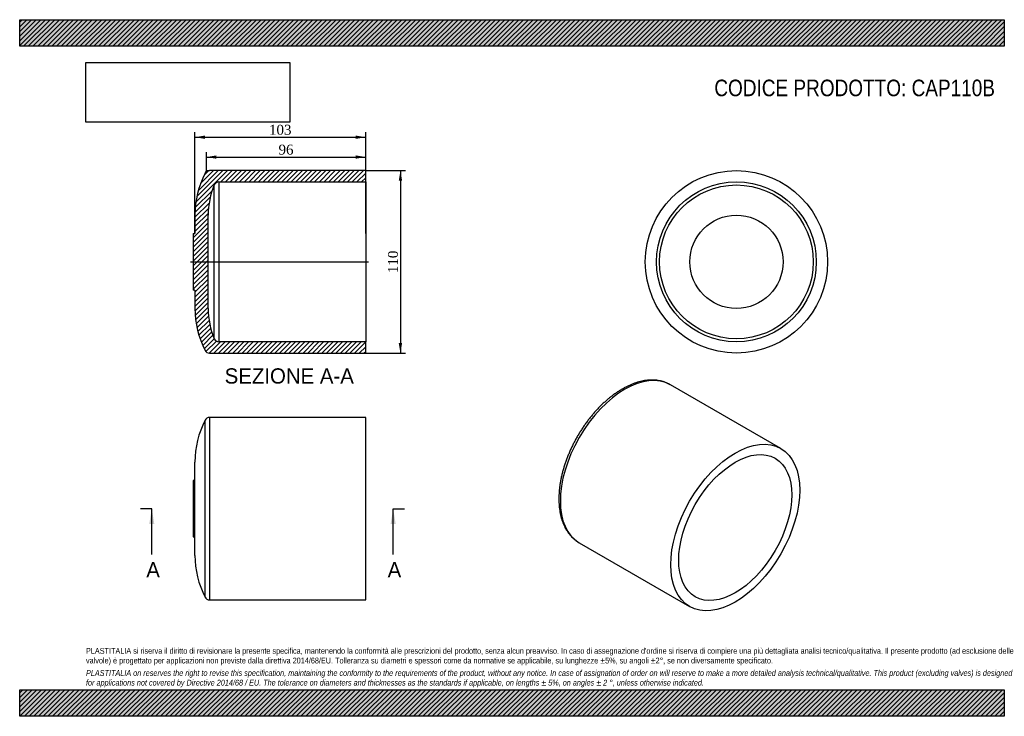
# Model space of a CAD drawing. Header units: millimetres. Extents: x 0 to 594, y 0 to 420.
import ezdxf
from ezdxf.enums import TextEntityAlignment as Align
from ezdxf.lldxf.tags import DXFTag

# ---------------------------------------------------------------- set-up
doc = ezdxf.new("R2010")
doc.units = ezdxf.units.MM
doc.header["$LTSCALE"] = 2
for name, color, linetype in [('CAP110B', 7, 'Continuous'), ('Default', 7, 'Continuous'), ('DV4_Default', 7, 'Continuous')]:
    doc.layers.add(name, color=color, linetype=linetype)
doc.styles.add('SEACAD_Solid_Edge_ANSI', font='seans.ttf')
doc.styles.add('SEACAD_Times_New_Roman', font='times.ttf')
tags = doc.linetypes.add('CENTER2', pattern=[28.575, 19.05, -3.175, 3.175, -3.175]).pattern_tags.tags
tags[10:11] = [DXFTag(74, 4), DXFTag(75, 0), DXFTag(340, '0'), DXFTag(46, 0.0), DXFTag(50, 0.0), DXFTag(44, 0.0), DXFTag(45, 0.0)]
tags[8:9] = [DXFTag(74, 4), DXFTag(75, 0), DXFTag(340, '0'), DXFTag(46, 0.0), DXFTag(50, 0.0), DXFTag(44, 0.0), DXFTag(45, 0.0)]
tags[6:7] = [DXFTag(74, 4), DXFTag(75, 0), DXFTag(340, '0'), DXFTag(46, 0.0), DXFTag(50, 0.0), DXFTag(44, 0.0), DXFTag(45, 0.0)]
tags[4:5] = [DXFTag(74, 4), DXFTag(75, 0), DXFTag(340, '0'), DXFTag(46, 0.0), DXFTag(50, 0.0), DXFTag(44, 0.0), DXFTag(45, 0.0)]
doc.dimstyles.new('ANSImm', dxfattribs={"dimtxt": 6, "dimasz": 6, "dimexe": 3, "dimexo": 0, "dimgap": 1.5, "dimtad": 1, "dimdsep": 46, "dimtxsty": 'SEACAD_Times_New_Roman', "dimblk1": '_SE_FILLED', "dimblk2": '_SE_FILLED', "dimsah": 1, "dimcen": 3, "dimazin": 0, "dimtfac": 0.85, "dimtdec": 3, "dimtofl": 0, "dimtmove": 0, "dimatfit": 3, "dimfxl": 1, "dimarcsym": 0})
picture_1 = doc.add_image_def('image1.jpg', size_in_pixel=(4302, 1260))

# ---------------------------------------------------------------- blocks, each defined once
blk = doc.blocks.new('SE')
at = {"layer": 'CAP110B', "color": 7, "linetype": 'Continuous'}
for p, q in [((111.84, 71.8), (111.84, 178.55)), ((114.51, 180.18), (114.51, 70.18)), ((208.72, 180.18), (114.51, 180.18)), ((208.72, 70.18), (208.72, 180.18)), ((105.72, 97.03), (105.72, 153.32)), ((104.72, 142.18), (104.72, 108.18)), ((105.72, 142.18), (104.72, 142.18)), ((104.72, 108.18), (105.72, 108.18)), ((114.51, 70.18), (208.72, 70.18))]:
    blk.add_line(p, q, dxfattribs=at)
for centre, radius, start, end in [((160.72, 153.32), 55, 152.69793, 180), ((114.51, 177.18), 3, 90, 152.69793), ((160.72, 97.03), 55, 180, 207.30207), ((114.51, 73.18), 3, 207.30207, 270)]:
    blk.add_arc(centre, radius, start, end, dxfattribs=at)
blk = doc.blocks.new('SE1')
at = {"layer": 'CAP110B', "color": 7, "linetype": 'Continuous'}
for p, q in [((459.16, 161.45), (392.55, 199.91)), ((337.55, 104.64), (404.16, 66.18))]:
    blk.add_line(p, q, dxfattribs=at)
for start_param, end_param in [(0.002063, 3.141593), (0, 0.002063)]:
    blk.add_ellipse((365.05, 152.27), major_axis=(27.5, 47.63), ratio=0.57735, start_param=start_param, end_param=end_param, dxfattribs=at)
for major_axis in [(-27.5, -47.63), (-24.1, -41.74)]:
    blk.add_ellipse((431.66, 113.81), major_axis=major_axis, ratio=0.57735, dxfattribs=at)
for points, knots in [([(392.48, 199.93), (392.15, 200.12), (391.48, 200.5), (390.23, 201.07), (388.84, 201.6), (387.39, 202.03), (385.89, 202.36), (384.36, 202.6), (382.78, 202.73), (381.17, 202.76), (379.53, 202.69), (377.85, 202.51), (376.15, 202.24), (374.42, 201.86), (372.68, 201.38), (370.92, 200.8), (369.15, 200.12), (367.37, 199.34), (365.59, 198.47), (363.81, 197.5), (362.04, 196.44), (360.27, 195.3), (358.52, 194.07), (356.78, 192.75), (355.06, 191.36), (353.35, 189.89), (351.68, 188.34), (350.03, 186.73), (348.41, 185.05), (346.83, 183.3), (345.28, 181.49), (343.77, 179.63), (342.3, 177.71), (340.88, 175.74), (339.5, 173.73), (338.17, 171.68), (336.9, 169.58), (335.68, 167.46), (334.52, 165.3), (333.42, 163.12), (332.38, 160.92), (331.41, 158.7), (330.5, 156.47), (329.65, 154.23), (328.88, 151.98), (328.18, 149.74), (327.55, 147.5), (326.99, 145.26), (326.51, 143.04), (326.11, 140.84), (325.78, 138.66), (325.53, 136.49), (325.37, 134.38), (325.29, 132.52), (325.28, 131.5), (325.28, 131.04)], [0, 0, 0, 0, 0.012487, 0.030802, 0.049129, 0.067494, 0.085922, 0.104433, 0.123041, 0.141755, 0.160575, 0.179499, 0.198519, 0.217623, 0.236797, 0.256027, 0.2753, 0.294604, 0.313927, 0.333262, 0.3526, 0.371936, 0.391265, 0.410585, 0.429895, 0.449194, 0.468482, 0.487758, 0.507024, 0.526281, 0.545528, 0.564768, 0.584, 0.603228, 0.62245, 0.64167, 0.660888, 0.680105, 0.699323, 0.718542, 0.737763, 0.756989, 0.776221, 0.795458, 0.814704, 0.833958, 0.853223, 0.872499, 0.891787, 0.911088, 0.930403, 0.949731, 0.969073, 0.988427, 1, 1, 1, 1]), ([(325.28, 131.04), (325.28, 130.65), (325.28, 129.67), (325.36, 127.93), (325.52, 125.98), (325.77, 124.06), (326.1, 122.2), (326.51, 120.4), (327, 118.66), (327.57, 116.99), (328.23, 115.39), (328.95, 113.87), (329.76, 112.43), (330.63, 111.07), (331.58, 109.79), (332.6, 108.6), (333.67, 107.51), (334.82, 106.5), (336.01, 105.61), (336.96, 104.97), (337.46, 104.7), (337.56, 104.65)], [0, 0, 0, 0, 0.030392, 0.087837, 0.145305, 0.202761, 0.260183, 0.317541, 0.3748, 0.431919, 0.488856, 0.545564, 0.602003, 0.658137, 0.713944, 0.769416, 0.824565, 0.879423, 0.93404, 0.98848, 1, 1, 1, 1])]:
    blk.add_open_spline(points, degree=3, knots=knots, dxfattribs=at)
blk = doc.blocks.new('SE2')
at = {"layer": 'CAP110B', "color": 7, "linetype": 'Continuous'}
for radius in [55, 48.2, 46.36, 28.15]:
    blk.add_circle((432.39, 274), radius, dxfattribs=at)
blk = doc.blocks.new('SE4')
at = {"color": 7, "linetype": 'Continuous', "style": 'SEACAD_Solid_Edge_ANSI'}
blk.add_text('A', height=9.2, dxfattribs=at).set_placement((76.37, 92.98), align=Align.TOP_LEFT)
blk = doc.blocks.new('SE5')
at = {"color": 7, "linetype": 'Continuous', "style": 'SEACAD_Solid_Edge_ANSI'}
blk.add_text('A', height=9.2, dxfattribs=at).set_placement((221.98, 92.98), align=Align.TOP_LEFT)
blk = doc.blocks.new('SEANNOT_GROUP')
at = {"linetype": 'Continuous'}
blk.add_hatch(color=7, dxfattribs=at).paths.add_polyline_path([(81.22, 115.98), (79.69, 125.18), (78.15, 115.98)])
at = {"color": 7, "linetype": 'Continuous'}
blk.add_lwpolyline([(79.69, 97.58), (79.69, 125.18)], dxfattribs=at)
blk = doc.blocks.new('SEANNOT_GROUP1')
at = {"linetype": 'Continuous'}
blk.add_hatch(color=7, dxfattribs=at).paths.add_polyline_path([(226.83, 115.98), (225.3, 125.18), (223.76, 115.98)])
at = {"color": 7, "linetype": 'Continuous'}
blk.add_lwpolyline([(225.3, 97.58), (225.3, 125.18)], dxfattribs=at)
blk = doc.blocks.new('SE3')
at = {"layer": 'Default', "color": 7, "linetype": 'CENTER2'}
for p, q in [((79.69, 125.18), (72.79, 125.18)), ((225.3, 125.18), (232.2, 125.18))]:
    blk.add_line(p, q, dxfattribs=at)
at = {"layer": 'Default', "color": 7, "linetype": 'CENTER2', "const_width": 0.0001}
blk.add_lwpolyline([(79.69, 125.18), (225.3, 125.18)], dxfattribs=at)
at = {"layer": 'Default'}
for name in ['SEANNOT_GROUP', 'SEANNOT_GROUP1', 'SE4', 'SE5']:
    blk.add_blockref(name, (0, 0), dxfattribs=at)
blk = doc.blocks.new('SE6')
at = {"layer": 'CAP110B', "linetype": 'Continuous'}
h = blk.add_hatch(dxfattribs=at)
h.set_pattern_fill('LINE', scale=0.62992, angle=45, style=0)
edge = h.paths.add_edge_path()
edge.add_line((113.72, 245.86), (113.72, 302.15))
edge.add_arc((160.72, 302.15), 47, 157.19893, 180, ccw=False)
edge.add_arc((120.15, 319.2), 3, 90, 157.19893, ccw=False)
edge.add_line((120.15, 322.2), (208.72, 322.2))
edge.add_line((208.72, 322.2), (208.72, 329))
edge.add_line((208.72, 329), (114.51, 329))
edge.add_arc((114.51, 326), 3, 90, 152.69793)
edge.add_arc((160.72, 302.15), 55, 152.69793, 180)
edge.add_line((105.72, 302.15), (105.72, 291))
edge.add_line((105.72, 291), (104.72, 291))
edge.add_line((104.72, 291), (104.72, 257))
edge.add_line((104.72, 257), (105.72, 257))
edge.add_line((105.72, 257), (105.72, 245.86))
edge.add_arc((160.72, 245.86), 55, 180, 207.30207)
edge.add_arc((114.51, 222), 3, 207.30207, 270)
edge.add_line((114.51, 219), (208.72, 219))
edge.add_line((208.72, 219), (208.72, 225.8))
edge.add_line((208.72, 225.8), (120.15, 225.8))
edge.add_arc((120.15, 228.8), 3, 202.80107, 270, ccw=False)
edge.add_arc((160.72, 245.86), 47, 180, 202.80107, ccw=False)
at = {"layer": 'CAP110B', "color": 7, "linetype": 'Continuous'}
for p, q in [((208.72, 329), (114.51, 329)), ((208.72, 322.2), (208.72, 329)), ((120.15, 322.2), (120.15, 225.8)), ((120.15, 322.2), (208.72, 322.2)), ((208.72, 322.2), (208.72, 225.8)), ((117.39, 227.64), (117.39, 320.37)), ((105.72, 302.15), (105.72, 291)), ((113.72, 245.86), (113.72, 302.15)), ((104.72, 291), (104.72, 257)), ((104.72, 291), (105.72, 291)), ((105.72, 257), (104.72, 257)), ((105.72, 257), (105.72, 245.86)), ((208.72, 225.8), (120.15, 225.8)), ((208.72, 219), (208.72, 225.8)), ((114.51, 219), (208.72, 219))]:
    blk.add_line(p, q, dxfattribs=at)
for centre, radius, start, end in [((160.72, 302.15), 55, 152.69793, 180), ((114.51, 326), 3, 90, 152.69793), ((120.15, 319.2), 3, 90, 157.19893), ((160.72, 302.15), 47, 157.19893, 180), ((160.72, 245.86), 55, 180, 207.30207), ((160.72, 245.86), 47, 180, 202.80107), ((120.15, 228.8), 3, 202.80107, 270), ((114.51, 222), 3, 207.30207, 270)]:
    blk.add_arc(centre, radius, start, end, dxfattribs=at)
at = {"layer": 'DV4_Default', "color": 7, "linetype": 'CENTER2'}
for p, q in [((111.84, 327.38), (112.69, 329.03)), ((112.69, 329.03), (114.51, 329)), ((102.97, 274), (210.47, 274))]:
    blk.add_line(p, q, dxfattribs=at)
blk = doc.blocks.new('DMBLK3')
at = {"layer": 'Default', "linetype": 'Continuous'}
for points in [[(230.69, 323), (229.69, 329), (228.69, 323)], [(230.69, 225), (228.69, 225), (229.69, 219)]]:
    blk.add_hatch(color=7, dxfattribs=at).paths.add_polyline_path(points)
at = {"layer": 'Default', "color": 7, "linetype": 'Continuous'}
for p, q in [((208.72, 329), (232.69, 329)), ((229.69, 329), (229.69, 219)), ((208.72, 219), (232.69, 219))]:
    blk.add_line(p, q, dxfattribs=at)
at = {"layer": 'Default', "color": 7, "linetype": 'Continuous', "style": 'SEACAD_Times_New_Roman'}
blk.add_text('110', height=6, rotation=90, dxfattribs=at).set_placement((222.19, 267.18), align=Align.TOP_LEFT)
blk = doc.blocks.new('_SE_FILLED')
at = {"color": 0}
blk.add_line((0, 0), (-1, 0), dxfattribs=at)
blk.add_solid([(0, 0), (-1, -0.1665), (-1, 0.1665), (0, 0)], dxfattribs=at)
blk = doc.blocks.new('DMBLK4')
at = {"layer": 'Default', "linetype": 'Continuous'}
for points in [[(111.72, 350.14), (105.72, 349.14), (111.72, 348.14)], [(202.72, 350.14), (202.72, 348.14), (208.72, 349.14)]]:
    blk.add_hatch(color=7, dxfattribs=at).paths.add_polyline_path(points)
at = {"layer": 'Default', "color": 7, "linetype": 'Continuous'}
for p, q in [((105.72, 291), (105.72, 352.14)), ((208.72, 291), (208.72, 352.14)), ((105.72, 349.14), (208.72, 349.14))]:
    blk.add_line(p, q, dxfattribs=at)
at = {"layer": 'Default', "color": 7, "linetype": 'Continuous', "style": 'SEACAD_Times_New_Roman'}
blk.add_text('103', height=6, dxfattribs=at).set_placement((150.39, 356.64), align=Align.TOP_LEFT)
blk = doc.blocks.new('DMBLK5')
at = {"layer": 'Default', "linetype": 'Continuous'}
for points in [[(118.69, 338.18), (112.69, 337.18), (118.69, 336.18)], [(202.72, 338.18), (202.72, 336.18), (208.72, 337.18)]]:
    blk.add_hatch(color=7, dxfattribs=at).paths.add_polyline_path(points)
at = {"layer": 'Default', "color": 7, "linetype": 'Continuous'}
for p, q in [((112.69, 329.03), (112.69, 340.18)), ((208.72, 329), (208.72, 340.18)), ((112.69, 337.18), (208.72, 337.18))]:
    blk.add_line(p, q, dxfattribs=at)
at = {"layer": 'Default', "color": 7, "linetype": 'Continuous', "style": 'SEACAD_Times_New_Roman'}
blk.add_text('96', height=6, dxfattribs=at).set_placement((156.15, 344.68), align=Align.TOP_LEFT)

msp = doc.modelspace()

# ---------------------------------------------------------------- hatches: boundary and pattern name
at = {"layer": 'Default', "linetype": 'Continuous'}
h = msp.add_hatch(dxfattribs=at)
h.set_pattern_fill('LINE', scale=0.62992, angle=45, style=0)
h.paths.add_polyline_path([(594, 404), (594, 420), (0, 420), (0, 404)])
for points in [[(594, 404), (594, 420), (0, 420), (0, 404)], [(594, 0), (594, 16), (0, 16), (0, 0)]]:
    msp.add_hatch(color=7, dxfattribs=at).paths.add_polyline_path(points)
h = msp.add_hatch(dxfattribs=at)
h.set_pattern_fill('LINE', scale=0.62992, angle=45, style=0)
h.paths.add_polyline_path([(594, 0), (594, 16), (0, 16), (0, 0)])

# ---------------------------------------------------------------- linework, layer by layer
at = {"layer": 'Default', "color": 7, "linetype": 'Continuous'}
for p, q in [((0, 420), (594, 420)), ((0, 404), (0, 420)), ((594, 420), (594, 404)), ((594, 404), (0, 404)), ((0, 16), (594, 16)), ((0, 0), (0, 16)), ((594, 16), (594, 0)), ((594, 0), (0, 0))]:
    msp.add_line(p, q, dxfattribs=at)

# ---------------------------------------------------------------- block references
at = {"layer": 'Default'}
for name in ['SE6', 'SE2', 'SE1', 'SE', 'SE3']:
    msp.add_blockref(name, (0, 0), dxfattribs=at)

# ---------------------------------------------------------------- texts
at = {"layer": 'Default', "color": 7, "linetype": 'Continuous', "style": 'SEACAD_Solid_Edge_ANSI'}
msp.add_text('SEZIONE A-A', height=9.2, dxfattribs=at).set_placement((123.661, 209.805), align=Align.TOP_LEFT)
at = {"layer": 'Default', "attachment_point": 1}
for s, insert, char_height, width in [('{\\fArial Narrow|b0||i0||c0|p34;\\C7;\\H10.;\\W1.;CODICE PRODOTTO: CAP110B}', (419.056, 383.868), 10, 169.63411), ("{\\fArial Narrow|b0||i0||c0|p34;\\C7;\\H3.5;\\W1.;PLASTITALIA si riserva il diritto di revisionare la presente specifica, mantenendo la conformità alle prescrizioni del prodotto, senza alcun preavviso. In caso di assegnazione d'ordine si riserva di compiere una più dettagliata analisi tecnico/qualitativa. Il presente prodotto (ad esclusione delle \\P}{\\fArial Narrow|b0||i0||c0|p34;\\C7;\\H3.5;\\W1.;valvole) è progettato per applicazioni non previste dalla direttiva 2014/68/EU. Tolleranza su diametri e spessori come da normative se applicabile, su lunghezze ±5%, su angoli ±2°, se non diversamente specificato.\\P}{\\fArial Narrow|b0||i0||c0|p34;\\C7;\\H1.;\\W1.;   \\P}{\\fArial Narrow|b0||i1||c0|p34;\\C7;\\H3.5;\\W1.;PLASTITALIA on reserves the right to revise this specification, maintaining the conformity to the requirements of the product, without any notice. In case of assignation of order on will reserve to make a more detailed analysis technical/qualitative. This product (excluding valves) is designed \\P}{\\fArial Narrow|b0||i1||c0|p34;\\C7;\\H3.5;\\W1.;for applications not covered by Directive 2014/68 / EU. The tolerance on diameters and thicknesses as the standards if applicable, on lengths ± 5%, on angles ± 2 °, unless otherwise indicated.\\P}", (40, 41.205), 3.5, 514)]:
    msp.add_mtext(s, dxfattribs=dict(at, insert=insert, char_height=char_height, width=width))

# ---------------------------------------------------------------- dimensions: what is measured, and where the dimension line sits
at = {"layer": 'Default', "color": 7, "linetype": 'Continuous'}
for base, p1, p2, angle, picture, middle in [((105.717, 349.142), (105.717, 291.005), (208.717, 291.005), 0, 'DMBLK4', (157.217, 349.142)), ((229.687, 329.005), (208.717, 329.005), (208.717, 219.005), 270, 'DMBLK3', (229.687, 274.005))]:
    dim = msp.add_linear_dim(base=base, p1=p1, p2=p2, angle=angle, text='\\A1;<>', dimstyle='ANSImm', dxfattribs=at)
    dim.commit()
    dim.dimension.update_dxf_attribs({"geometry": picture, "text_midpoint": middle, "dimtype": 161})
dim = msp.add_linear_dim(base=(112.692, 337.182), p1=(112.692, 329.025), p2=(208.717, 329.005), angle=359.987628, text='\\A1;<>', dimstyle='ANSImm', override={"dimdec": 0}, dxfattribs=at)
dim.commit()
dim.dimension.update_dxf_attribs({"geometry": 'DMBLK5', "text_midpoint": (160.705, 337.182), "dimtype": 161})

# ---------------------------------------------------------------- pictures from other files: only their frames are drawn
image = msp.add_image(picture_1, insert=(40, 358.206), size_in_units=(122.914, 36))
image.dxf.flags = 7

doc.saveas('drawing.dxf')
